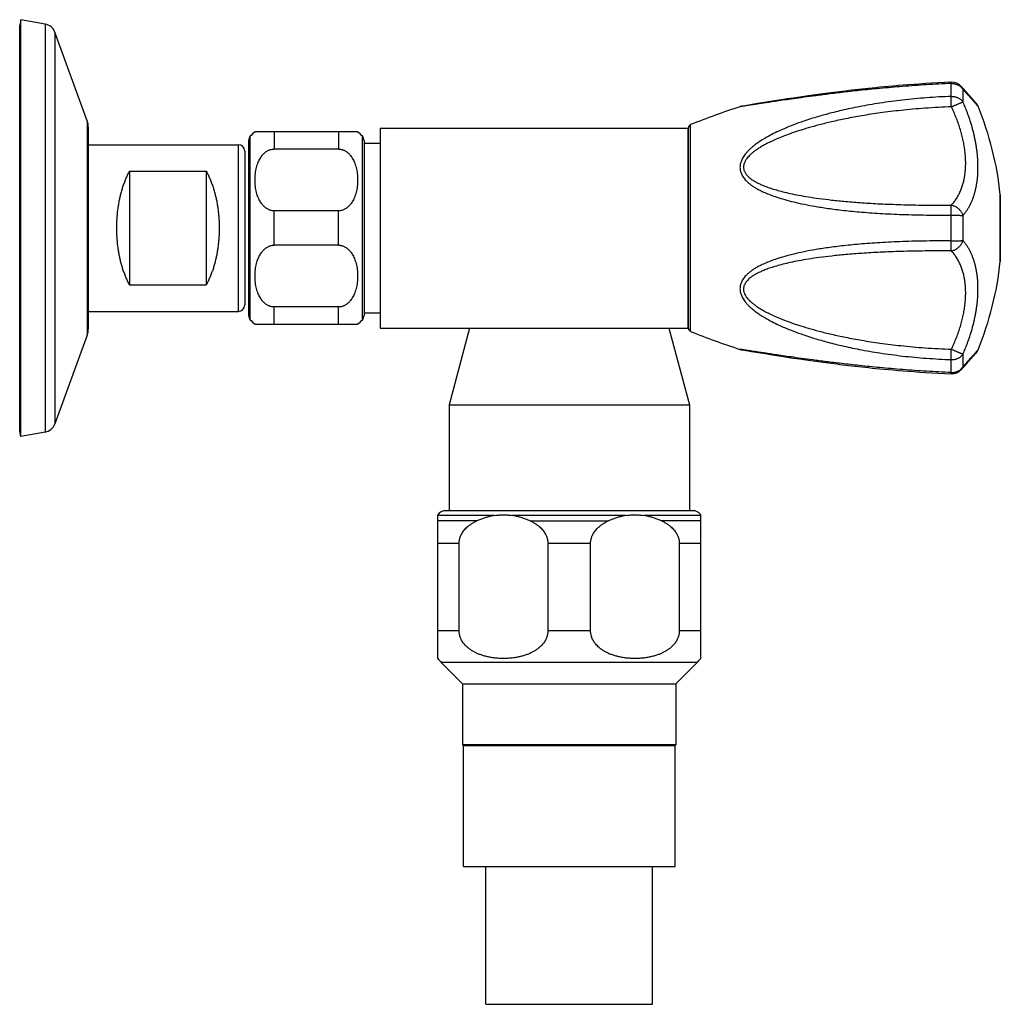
# Model space of a CAD drawing. Header units: millimetres. Extents: x 1094 to 1704, y 605 to 1147.
# Tile 14 of 14: x 1551 to 1704, y 993 to 1147. Entities that reach past the tile are written whole.
import ezdxf

# ---------------------------------------------------------------- set-up
doc = ezdxf.new("R2010")
doc.units = ezdxf.units.MM
doc.header["$LTSCALE"] = 30.734
doc.layers.get('0').update_dxf_attribs({"linetype": 'CONTINUOUS'})

msp = doc.modelspace()

# ---------------------------------------------------------------- linework, layer by layer
at = {"color": 7, "linetype": 'CONTINUOUS'}
for p, q in [((1550.76, 1146.73), (1550.61, 1145.88)), ((1550.61, 1082.58), (1550.61, 1145.88)), ((1550.76, 1081.73), (1550.76, 1146.73)), ((1554.57, 1146.05), (1550.76, 1146.73)), ((1561.14, 1130.93), (1556.1, 1144.77)), ((1690.96, 1136.69), (1690.08, 1136.63)), ((1691.87, 1136.75), (1690.96, 1136.69)), ((1692.82, 1136.81), (1691.87, 1136.75)), ((1693.8, 1136.86), (1692.81, 1136.81)), ((1694.83, 1136.92), (1693.8, 1136.86)), ((1695.88, 1136.96), (1694.83, 1136.92)), ((1675.52, 1135.11), (1674.74, 1135)), ((1676.32, 1135.22), (1675.52, 1135.11)), ((1677.16, 1135.33), (1676.32, 1135.22)), ((1677.59, 1135.38), (1677.16, 1135.33)), ((1685.41, 1136.24), (1684.76, 1136.18)), ((1686.11, 1136.31), (1685.41, 1136.24)), ((1686.84, 1136.37), (1686.11, 1136.31)), ((1687.61, 1136.44), (1686.84, 1136.37)), ((1688.41, 1136.5), (1687.61, 1136.44)), ((1689.23, 1136.57), (1688.41, 1136.5)), ((1690.08, 1136.63), (1689.23, 1136.57)), ((1697.81, 1135.92), (1697.44, 1136.32)), ((1698.15, 1135.54), (1697.8, 1135.92)), ((1698.59, 1135.05), (1698.15, 1135.54)), ((1665.69, 1133.63), (1663.74, 1133.31)), ((1667.1, 1133.86), (1665.69, 1133.63)), ((1668.31, 1134.06), (1667.1, 1133.86)), ((1669.41, 1134.23), (1668.31, 1134.06)), ((1670.29, 1134.36), (1669.41, 1134.23)), ((1671.23, 1134.5), (1670.29, 1134.36)), ((1671.89, 1134.6), (1671.23, 1134.5)), ((1672.57, 1134.7), (1671.89, 1134.6)), ((1673.27, 1134.8), (1672.57, 1134.7)), ((1673.99, 1134.9), (1673.27, 1134.8)), ((1674.74, 1135), (1673.99, 1134.9)), ((1699.06, 1134.52), (1698.59, 1135.05)), ((1699.53, 1133.99), (1699.06, 1134.52)), ((1699.72, 1133.78), (1699.53, 1133.99)), ((1662.95, 1133.16), (1662.94, 1133.15)), ((1663.74, 1133.31), (1663.22, 1133.22)), ((1561.31, 1129.97), (1561.31, 1098.48)), ((1603.31, 1129.23), (1587.31, 1129.23)), ((1606.81, 1129.83), (1606.81, 1098.63)), ((1606.81, 1129.83), (1654.81, 1129.83)), ((1654.81, 1129.83), (1654.81, 1098.63)), ((1654.91, 1098.56), (1654.91, 1129.89)), ((1586.31, 1127.87), (1586.31, 1100.58)), ((1604.31, 1127.87), (1604.31, 1100.58)), ((1604.31, 1127.45), (1606.81, 1127.45)), ((1561.31, 1127.23), (1584.71, 1127.23)), ((1585.71, 1126.23), (1585.71, 1102.23)), ((1600.31, 1126.55), (1590.31, 1126.55)), ((1654.91, 1126.73), (1654.81, 1126.73)), ((1567.71, 1123.1), (1567.71, 1105.35)), ((1567.71, 1123.1), (1579.71, 1123.1)), ((1579.71, 1123.1), (1579.71, 1105.35)), ((1703.54, 1119.43), (1703.54, 1109.03)), ((1600.31, 1116.91), (1590.31, 1116.91)), ((1600.31, 1111.55), (1590.31, 1111.55)), ((1567.71, 1105.35), (1579.71, 1105.35)), ((1600.31, 1101.91), (1590.31, 1101.91)), ((1654.91, 1101.73), (1654.81, 1101.73)), ((1561.31, 1101.23), (1584.71, 1101.23)), ((1604.31, 1101.01), (1606.81, 1101.01)), ((1587.31, 1099.23), (1603.31, 1099.23)), ((1606.81, 1098.63), (1654.81, 1098.63)), ((1620.76, 1098.63), (1617.56, 1086.67)), ((1651.85, 1098.63), (1655.06, 1086.67)), ((1561.14, 1097.52), (1556.1, 1083.68)), ((1662.94, 1095.3), (1662.95, 1095.3)), ((1663.22, 1095.23), (1663.52, 1095.18)), ((1663.34, 1095.21), (1663.66, 1095.16)), ((1663.66, 1095.16), (1664.74, 1094.98)), ((1664.74, 1094.98), (1666.88, 1094.63)), ((1666.88, 1094.63), (1668.31, 1094.4)), ((1668.31, 1094.4), (1669.41, 1094.23)), ((1669.41, 1094.23), (1670.29, 1094.09)), ((1670.29, 1094.09), (1671.23, 1093.95)), ((1671.23, 1093.95), (1672.22, 1093.81)), ((1672.22, 1093.81), (1672.91, 1093.71)), ((1672.91, 1093.71), (1673.62, 1093.6)), ((1698.59, 1093.4), (1699.33, 1094.24)), ((1699.33, 1094.24), (1699.72, 1094.68)), ((1673.62, 1093.6), (1674.36, 1093.5)), ((1674.36, 1093.5), (1675.12, 1093.4)), ((1675.12, 1093.4), (1675.92, 1093.29)), ((1675.92, 1093.29), (1676.74, 1093.18)), ((1676.74, 1093.18), (1677.59, 1093.07)), ((1685.41, 1092.21), (1686.11, 1092.15)), ((1686.11, 1092.15), (1686.84, 1092.08)), ((1697.44, 1092.13), (1697.81, 1092.53)), ((1697.8, 1092.53), (1697.98, 1092.73)), ((1697.98, 1092.73), (1698.3, 1093.08)), ((1698.3, 1093.08), (1698.59, 1093.41)), ((1686.84, 1092.08), (1687.61, 1092.02)), ((1687.61, 1092.02), (1688.41, 1091.95)), ((1688.41, 1091.95), (1689.23, 1091.89)), ((1689.23, 1091.89), (1690.08, 1091.82)), ((1690.08, 1091.82), (1690.96, 1091.76)), ((1690.96, 1091.76), (1691.87, 1091.7)), ((1691.87, 1091.7), (1692.82, 1091.65)), ((1692.81, 1091.65), (1693.8, 1091.59)), ((1693.8, 1091.59), (1694.83, 1091.54)), ((1694.83, 1091.54), (1695.88, 1091.49)), ((1617.56, 1086.67), (1617.56, 1070.13)), ((1617.56, 1086.67), (1655.06, 1086.67)), ((1655.06, 1086.67), (1655.06, 1070.13)), ((1550.76, 1081.73), (1550.61, 1082.58)), ((1554.57, 1082.4), (1550.76, 1081.73)), ((1615.81, 1047.07), (1615.81, 1069.48)), ((1655.58, 1070.13), (1617.04, 1070.13)), ((1656.81, 1047.07), (1656.81, 1069.48)), ((1619.14, 1051.4), (1619.14, 1065.02)), ((1632.97, 1065.02), (1632.97, 1051.4)), ((1639.64, 1051.4), (1639.64, 1065.02)), ((1653.47, 1065.02), (1653.47, 1051.4)), ((1616.36, 1046.45), (1619.68, 1043.13)), ((1656.26, 1046.45), (1652.93, 1043.13)), ((1619.68, 1043.13), (1652.93, 1043.13)), ((1619.68, 1043.13), (1619.68, 1033.63)), ((1652.93, 1043.13), (1652.93, 1033.63)), ((1652.93, 1033.63), (1619.68, 1033.63)), ((1619.81, 1033.5), (1619.68, 1033.63)), ((1619.81, 1033.5), (1652.81, 1033.5)), ((1619.81, 1014.63), (1619.81, 1033.5)), ((1652.81, 1033.5), (1652.93, 1033.63)), ((1652.81, 1014.63), (1652.81, 1033.5)), ((1619.81, 1014.63), (1652.81, 1014.63)), ((1623.31, 993.13), (1623.31, 1014.63)), ((1649.31, 993.13), (1649.31, 1014.63)), ((1623.31, 993.13), (1649.31, 993.13))]:
    msp.add_line(p, q, dxfattribs=at)
at = {"color": 9, "linetype": 'CONTINUOUS'}
for p, q in [((1554.57, 1146.05), (1554.57, 1082.4)), ((1556.1, 1144.77), (1556.1, 1083.68)), ((1695.87, 1134.75), (1695.87, 1136.77)), ((1697.72, 1133.9), (1697.72, 1135.83)), ((1662.95, 1133.15), (1662.94, 1133.15)), ((1663.23, 1133.2), (1662.95, 1133.15)), ((1561.14, 1130.93), (1561.14, 1097.52)), ((1590.31, 1129.23), (1590.31, 1126.55)), ((1600.31, 1129.23), (1600.31, 1126.55)), ((1655.22, 1098.1), (1655.22, 1130.35)), ((1586.56, 1099.92), (1586.56, 1128.53)), ((1604.06, 1099.92), (1604.06, 1128.53)), ((1584.71, 1101.23), (1584.71, 1127.23)), ((1703.54, 1109.01), (1703.54, 1119.45)), ((1590.31, 1111.55), (1590.31, 1116.91)), ((1600.31, 1111.55), (1600.31, 1116.91)), ((1695.87, 1112.21), (1695.87, 1116.25)), ((1697.72, 1112.29), (1697.72, 1116.16)), ((1590.31, 1099.23), (1590.31, 1101.91)), ((1600.31, 1099.23), (1600.31, 1101.91)), ((1663.21, 1095.26), (1662.94, 1095.3)), ((1663.23, 1095.26), (1663.21, 1095.26)), ((1695.87, 1091.68), (1695.87, 1093.7)), ((1697.72, 1092.62), (1697.72, 1094.56)), ((1624.66, 1069.38), (1615.81, 1069.38)), ((1645.16, 1069.38), (1627.46, 1069.38)), ((1656.81, 1069.38), (1647.96, 1069.38)), ((1621.91, 1068.54), (1615.81, 1068.54)), ((1630.21, 1068.54), (1642.41, 1068.54)), ((1656.81, 1068.54), (1650.71, 1068.54)), ((1619.14, 1065.02), (1615.81, 1065.02)), ((1639.64, 1065.02), (1632.97, 1065.02)), ((1656.81, 1065.02), (1653.47, 1065.02)), ((1619.14, 1051.4), (1615.81, 1051.4)), ((1639.64, 1051.4), (1632.97, 1051.4)), ((1656.81, 1051.4), (1653.47, 1051.4)), ((1656.26, 1046.45), (1616.36, 1046.45))]:
    msp.add_line(p, q, dxfattribs=at)
at = {"color": 7, "linetype": 'CONTINUOUS'}
for points in [[(1679.9, 1135.66), (1679.42, 1135.6), (1678.95, 1135.55), (1678.48, 1135.49), (1678.03, 1135.44), (1677.59, 1135.38)], [(1684.76, 1136.18), (1684.14, 1136.12), (1683.55, 1136.06), (1682.99, 1136), (1682.45, 1135.95), (1681.92, 1135.89), (1681.4, 1135.83), (1680.89, 1135.78), (1680.39, 1135.72), (1679.9, 1135.66)], [(1663.22, 1133.22), (1663.13, 1133.21), (1663.04, 1133.18), (1662.95, 1133.16)], [(1662.95, 1095.3), (1663.04, 1095.27), (1663.13, 1095.25), (1663.22, 1095.23)], [(1677.59, 1093.07), (1678.03, 1093.02), (1678.48, 1092.96), (1678.95, 1092.91), (1679.42, 1092.85), (1679.9, 1092.79)], [(1679.9, 1092.79), (1680.39, 1092.74), (1680.89, 1092.68), (1681.4, 1092.62), (1681.92, 1092.56), (1682.45, 1092.51), (1682.99, 1092.45), (1683.56, 1092.39), (1684.14, 1092.33), (1684.76, 1092.27), (1685.41, 1092.21)]]:
    msp.add_lwpolyline(points, dxfattribs=at)
for centre, radius, start, end in [((1554.22, 1144.08), 2, 20, 80), ((1695.97, 1134.97), 2, 42.5555, 92.5169), ((1698.21, 1132.46), 2, 22.3266, 41.1586), ((1701.69, 1014.31), 125, 108.0578, 111.8227), ((1653.81, 1114.23), 50, 5.9936, 22.3265), ((1558.51, 1129.97), 2.8, 0, 20), ((1590.31, 1125.23), 5, 126.8115, 138.5904), ((1600.31, 1125.23), 5, 41.4096, 53.1301), ((1655.41, 1129.89), 0.5, 111.8227, 180), ((1587.31, 1127.87), 1, 138.5904, 180), ((1603.31, 1127.87), 1, 0, 41.4096), ((1584.71, 1126.23), 1, 0, 90), ((1703.34, 1119.43), 0.2, 0, 5.9936), ((1653.81, 1114.23), 50, 337.6735, 354.0064), ((1703.34, 1109.03), 0.2, 354.0064, 360), ((1584.71, 1102.23), 1, 270, 360), ((1587.31, 1100.58), 1, 180, 221.4096), ((1590.31, 1103.23), 5, 221.4096, 233.1885), ((1600.31, 1103.23), 5, 306.8699, 318.5904), ((1603.31, 1100.58), 1, 318.5904, 360), ((1558.51, 1098.48), 2.8, 340, 360), ((1655.41, 1098.56), 0.5, 180, 248.1773), ((1701.69, 1214.14), 125, 248.1773, 251.9422), ((1698.21, 1095.99), 2, 318.8414, 337.6734), ((1695.97, 1093.49), 2, 267.4831, 317.4447), ((1554.22, 1084.37), 2, 280, 340), ((1617.04, 1068.63), 1.5, 90, 145.5261), ((1655.58, 1068.63), 1.5, 34.4739, 90), ((1621.31, 1051.4), 7, 218.213, 225), ((1651.31, 1051.4), 7, 315, 321.787)]:
    msp.add_arc(centre, radius, start, end, dxfattribs=at)
at = {"color": 9, "linetype": 'CONTINUOUS'}
for points, knots in [([(1695.87, 1136.77), (1694.6, 1136.72), (1692.08, 1136.58), (1688.37, 1136.32), (1684.87, 1136.02), (1681.69, 1135.7), (1678.9, 1135.39), (1676.48, 1135.09), (1674.38, 1134.82), (1672.57, 1134.57), (1671, 1134.36), (1669.64, 1134.16), (1668.48, 1133.99), (1667.48, 1133.84), (1666.63, 1133.72), (1665.92, 1133.61), (1665.32, 1133.52), (1664.81, 1133.44), (1664.4, 1133.38), (1664.06, 1133.32), (1663.78, 1133.28), (1663.55, 1133.25), (1663.37, 1133.22), (1663.27, 1133.2), (1663.23, 1133.2)], [0, 0, 0, 0, 0.116506, 0.230463, 0.339251, 0.437182, 0.522126, 0.595805, 0.659725, 0.715158, 0.763156, 0.804595, 0.840215, 0.870673, 0.896568, 0.918448, 0.936796, 0.95206, 0.964699, 0.975112, 0.983664, 0.990623, 0.996224, 1, 1, 1, 1]), ([(1695.87, 1136.77), (1695.87, 1136.8), (1695.87, 1136.84), (1695.87, 1136.9), (1695.88, 1136.93), (1695.87, 1136.96), (1695.88, 1136.96), (1695.88, 1136.96)], [0, 0, 0, 0, 0.382204, 0.674476, 0.8753, 0.983032, 1, 1, 1, 1]), ([(1695.87, 1136.77), (1695.94, 1136.77), (1696.08, 1136.77), (1696.28, 1136.75), (1696.48, 1136.72), (1696.67, 1136.66), (1696.86, 1136.59), (1697.04, 1136.5), (1697.2, 1136.39), (1697.36, 1136.27), (1697.5, 1136.14), (1697.62, 1135.99), (1697.69, 1135.88), (1697.72, 1135.83)], [0, 0, 0, 0, 0.093399, 0.186717, 0.279811, 0.37251, 0.464626, 0.556025, 0.646606, 0.736304, 0.825104, 0.913002, 1, 1, 1, 1]), ([(1697.44, 1136.32), (1697.46, 1136.3), (1697.51, 1136.24), (1697.59, 1136.13), (1697.67, 1135.99), (1697.71, 1135.88), (1697.72, 1135.83)], [0, 0, 0, 0, 0.12985, 0.417128, 0.706699, 1, 1, 1, 1]), ([(1697.72, 1135.83), (1697.83, 1135.71), (1698.04, 1135.48), (1698.34, 1135.16), (1698.6, 1134.87), (1698.83, 1134.61), (1699.03, 1134.38), (1699.22, 1134.18), (1699.38, 1134), (1699.52, 1133.84), (1699.65, 1133.69), (1699.75, 1133.57), (1699.84, 1133.47), (1699.92, 1133.38), (1699.98, 1133.32), (1700.02, 1133.26), (1700.04, 1133.24), (1700.06, 1133.22), (1700.06, 1133.22)], [0, 0, 0, 0, 0.139706, 0.263975, 0.374486, 0.472816, 0.560378, 0.638356, 0.70767, 0.769049, 0.822929, 0.869576, 0.909139, 0.941647, 0.96707, 0.985327, 0.996327, 1, 1, 1, 1]), ([(1695.87, 1134.75), (1694.6, 1134.71), (1692.07, 1134.57), (1688.36, 1134.22), (1684.86, 1133.75), (1681.68, 1133.2), (1678.89, 1132.61), (1676.47, 1132), (1674.37, 1131.4), (1672.55, 1130.8), (1670.98, 1130.22), (1669.63, 1129.65), (1668.46, 1129.12), (1667.47, 1128.6), (1666.62, 1128.11), (1665.9, 1127.65), (1665.3, 1127.22), (1664.8, 1126.82), (1664.39, 1126.44), (1664.05, 1126.09), (1663.77, 1125.76), (1663.54, 1125.45), (1663.35, 1125.15), (1663.21, 1124.86), (1663.1, 1124.59), (1663.02, 1124.33), (1662.96, 1124.07), (1662.94, 1123.82), (1662.94, 1123.57), (1662.96, 1123.32), (1663.02, 1123.07), (1663.1, 1122.81), (1663.21, 1122.56), (1663.35, 1122.3), (1663.54, 1122.03), (1663.77, 1121.75), (1664.05, 1121.46), (1664.39, 1121.16), (1664.81, 1120.84), (1665.31, 1120.52), (1665.91, 1120.18), (1666.63, 1119.82), (1667.48, 1119.46), (1668.47, 1119.1), (1669.64, 1118.73), (1670.99, 1118.36), (1672.57, 1118), (1674.38, 1117.65), (1676.48, 1117.31), (1678.9, 1117), (1681.69, 1116.72), (1684.87, 1116.49), (1688.37, 1116.33), (1692.08, 1116.24), (1694.6, 1116.24), (1695.87, 1116.25)], [0, 0, 0, 0, 0.053565, 0.106067, 0.156313, 0.201755, 0.241433, 0.276092, 0.306425, 0.333001, 0.356298, 0.376708, 0.39456, 0.410144, 0.423725, 0.435545, 0.445812, 0.454728, 0.4625, 0.469313, 0.475341, 0.48072, 0.485577, 0.490007, 0.494102, 0.497941, 0.501589, 0.505115, 0.508584, 0.512056, 0.515598, 0.519274, 0.523151, 0.527312, 0.531839, 0.536838, 0.542424, 0.548741, 0.555957, 0.564262, 0.573861, 0.584952, 0.597754, 0.612515, 0.62951, 0.649041, 0.671453, 0.697158, 0.726649, 0.760524, 0.799494, 0.844372, 0.894241, 0.946517, 1, 1, 1, 1]), ([(1695.87, 1134.75), (1695.94, 1134.76), (1696.08, 1134.75), (1696.28, 1134.74), (1696.48, 1134.7), (1696.67, 1134.65), (1696.86, 1134.58), (1697.04, 1134.5), (1697.2, 1134.41), (1697.36, 1134.3), (1697.49, 1134.17), (1697.62, 1134.04), (1697.69, 1133.94), (1697.72, 1133.9)], [0, 0, 0, 0, 0.09554, 0.190923, 0.285866, 0.380064, 0.473204, 0.565039, 0.655376, 0.744079, 0.83109, 0.916388, 1, 1, 1, 1]), ([(1695.91, 1133.13), (1695.9, 1133.19), (1695.9, 1133.32), (1695.89, 1133.51), (1695.89, 1133.69), (1695.88, 1133.87), (1695.88, 1134.04), (1695.88, 1134.21), (1695.87, 1134.36), (1695.87, 1134.5), (1695.87, 1134.63), (1695.87, 1134.71), (1695.87, 1134.75)], [0, 0, 0, 0, 0.117418, 0.233638, 0.347604, 0.458282, 0.564667, 0.665788, 0.760706, 0.848539, 0.92848, 1, 1, 1, 1]), ([(1695.91, 1133.13), (1695.97, 1133.16), (1696.09, 1133.21), (1696.27, 1133.29), (1696.45, 1133.37), (1696.63, 1133.44), (1696.8, 1133.52), (1696.96, 1133.58), (1697.11, 1133.65), (1697.25, 1133.71), (1697.37, 1133.76), (1697.48, 1133.8), (1697.58, 1133.84), (1697.66, 1133.87), (1697.7, 1133.89), (1697.72, 1133.9)], [0, 0, 0, 0, 0.102686, 0.204571, 0.304661, 0.401931, 0.495345, 0.583897, 0.666678, 0.74285, 0.811636, 0.872323, 0.924285, 0.966987, 1, 1, 1, 1]), ([(1697.72, 1116.16), (1697.84, 1116.3), (1698.06, 1116.57), (1698.35, 1117), (1698.61, 1117.43), (1698.84, 1117.86), (1699.05, 1118.29), (1699.23, 1118.74), (1699.39, 1119.18), (1699.53, 1119.64), (1699.66, 1120.11), (1699.76, 1120.59), (1699.85, 1121.08), (1699.93, 1121.59), (1699.99, 1122.1), (1700.03, 1122.63), (1700.05, 1123.17), (1700.06, 1123.73), (1700.05, 1124.29), (1700.03, 1124.86), (1699.99, 1125.44), (1699.93, 1126.02), (1699.85, 1126.61), (1699.76, 1127.21), (1699.65, 1127.81), (1699.53, 1128.42), (1699.39, 1129.04), (1699.22, 1129.67), (1699.04, 1130.31), (1698.84, 1130.98), (1698.61, 1131.66), (1698.35, 1132.38), (1698.05, 1133.13), (1697.84, 1133.64), (1697.72, 1133.9)], [0, 0, 0, 0, 0.028913, 0.056623, 0.083442, 0.109644, 0.135458, 0.161082, 0.18669, 0.212433, 0.238443, 0.264835, 0.291697, 0.319106, 0.347095, 0.375691, 0.404881, 0.434632, 0.464904, 0.495647, 0.526811, 0.558379, 0.590336, 0.622709, 0.655558, 0.688965, 0.723065, 0.758009, 0.794005, 0.831289, 0.870151, 0.910937, 0.954062, 1, 1, 1, 1]), ([(1695.91, 1133.13), (1694.53, 1133.08), (1691.91, 1132.94), (1688.2, 1132.61), (1684.91, 1132.21), (1682.04, 1131.77), (1679.52, 1131.3), (1677.3, 1130.82), (1675.36, 1130.35), (1673.64, 1129.87), (1672.14, 1129.41), (1670.81, 1128.96), (1669.65, 1128.53), (1668.64, 1128.11), (1667.75, 1127.7), (1666.98, 1127.32), (1666.32, 1126.95), (1665.75, 1126.6), (1665.27, 1126.26), (1664.86, 1125.95), (1664.53, 1125.65), (1664.25, 1125.37), (1664.03, 1125.11), (1663.86, 1124.87), (1663.73, 1124.64), (1663.63, 1124.43), (1663.56, 1124.22), (1663.51, 1124.02), (1663.49, 1123.83), (1663.49, 1123.64), (1663.51, 1123.46), (1663.56, 1123.27), (1663.63, 1123.07), (1663.73, 1122.87), (1663.86, 1122.67), (1664.03, 1122.45), (1664.25, 1122.22), (1664.53, 1121.98), (1664.86, 1121.74), (1665.27, 1121.48), (1665.76, 1121.22), (1666.32, 1120.96), (1666.99, 1120.69), (1667.76, 1120.42), (1668.65, 1120.14), (1669.66, 1119.87), (1670.82, 1119.6), (1672.15, 1119.33), (1673.66, 1119.07), (1675.37, 1118.82), (1677.32, 1118.58), (1679.53, 1118.36), (1682.05, 1118.16), (1684.92, 1117.99), (1688.21, 1117.87), (1691.91, 1117.79), (1694.53, 1117.79), (1695.91, 1117.81)], [0, 0, 0, 0, 0.059759, 0.114351, 0.161954, 0.203821, 0.240725, 0.273357, 0.302259, 0.327888, 0.350626, 0.3708, 0.388692, 0.40455, 0.418587, 0.430994, 0.441938, 0.451572, 0.460031, 0.467442, 0.473912, 0.479546, 0.48445, 0.488735, 0.492514, 0.495905, 0.499005, 0.501896, 0.50466, 0.507365, 0.51008, 0.512877, 0.515831, 0.519021, 0.522553, 0.526532, 0.531072, 0.536296, 0.542311, 0.54922, 0.557138, 0.566195, 0.576532, 0.588305, 0.601687, 0.616873, 0.634085, 0.653578, 0.675641, 0.700614, 0.728892, 0.760945, 0.797331, 0.838759, 0.886022, 0.940369, 1, 1, 1, 1]), ([(1695.91, 1117.81), (1696.05, 1117.96), (1696.34, 1118.29), (1696.71, 1118.82), (1697.04, 1119.38), (1697.32, 1119.97), (1697.56, 1120.58), (1697.76, 1121.21), (1697.91, 1121.87), (1698.03, 1122.55), (1698.1, 1123.26), (1698.14, 1123.98), (1698.14, 1124.72), (1698.1, 1125.49), (1698.03, 1126.27), (1697.91, 1127.07), (1697.75, 1127.89), (1697.55, 1128.72), (1697.32, 1129.58), (1697.03, 1130.45), (1696.7, 1131.33), (1696.33, 1132.23), (1696.05, 1132.83), (1695.91, 1133.13)], [0, 0, 0, 0, 0.040152, 0.079983, 0.119773, 0.159764, 0.200161, 0.241138, 0.282846, 0.325413, 0.368954, 0.413573, 0.459367, 0.506428, 0.554839, 0.60468, 0.656029, 0.70896, 0.763548, 0.819868, 0.877996, 0.938013, 1, 1, 1, 1]), ([(1695.87, 1116.25), (1695.87, 1116.31), (1695.87, 1116.43), (1695.87, 1116.62), (1695.87, 1116.8), (1695.88, 1116.98), (1695.88, 1117.14), (1695.88, 1117.3), (1695.89, 1117.44), (1695.89, 1117.58), (1695.9, 1117.7), (1695.9, 1117.77), (1695.91, 1117.81)], [0, 0, 0, 0, 0.121614, 0.240902, 0.357115, 0.469167, 0.576008, 0.676648, 0.770174, 0.855741, 0.93258, 1, 1, 1, 1]), ([(1695.91, 1117.81), (1695.97, 1117.79), (1696.09, 1117.76), (1696.28, 1117.7), (1696.46, 1117.62), (1696.63, 1117.53), (1696.8, 1117.42), (1696.96, 1117.29), (1697.11, 1117.16), (1697.25, 1117.01), (1697.38, 1116.85), (1697.49, 1116.69), (1697.59, 1116.52), (1697.66, 1116.34), (1697.71, 1116.22), (1697.72, 1116.16)], [0, 0, 0, 0, 0.074365, 0.150136, 0.227138, 0.305122, 0.383782, 0.462776, 0.541788, 0.620518, 0.698664, 0.775933, 0.852057, 0.926805, 1, 1, 1, 1]), ([(1695.87, 1116.25), (1695.94, 1116.25), (1696.08, 1116.25), (1696.28, 1116.24), (1696.48, 1116.24), (1696.67, 1116.24), (1696.85, 1116.23), (1697.03, 1116.22), (1697.2, 1116.21), (1697.35, 1116.2), (1697.49, 1116.19), (1697.61, 1116.18), (1697.69, 1116.17), (1697.72, 1116.16)], [0, 0, 0, 0, 0.109663, 0.218734, 0.326128, 0.430732, 0.531427, 0.627173, 0.716994, 0.799978, 0.875303, 0.942205, 1, 1, 1, 1]), ([(1695.87, 1112.21), (1694.6, 1112.22), (1692.08, 1112.21), (1688.37, 1112.13), (1684.87, 1111.96), (1681.69, 1111.73), (1678.9, 1111.45), (1676.47, 1111.14), (1674.38, 1110.81), (1672.56, 1110.46), (1670.99, 1110.09), (1669.63, 1109.72), (1668.47, 1109.36), (1667.47, 1108.99), (1666.62, 1108.63), (1665.91, 1108.28), (1665.31, 1107.94), (1664.81, 1107.61), (1664.39, 1107.3), (1664.05, 1107), (1663.77, 1106.71), (1663.54, 1106.43), (1663.35, 1106.16), (1663.21, 1105.9), (1663.1, 1105.64), (1663.02, 1105.39), (1662.96, 1105.14), (1662.94, 1104.89), (1662.94, 1104.64), (1662.96, 1104.39), (1663.02, 1104.13), (1663.1, 1103.86), (1663.21, 1103.59), (1663.35, 1103.31), (1663.54, 1103.01), (1663.76, 1102.7), (1664.04, 1102.36), (1664.39, 1102.01), (1664.8, 1101.63), (1665.3, 1101.23), (1665.9, 1100.8), (1666.62, 1100.34), (1667.46, 1099.86), (1668.46, 1099.34), (1669.62, 1098.8), (1670.98, 1098.24), (1672.55, 1097.66), (1674.36, 1097.06), (1676.46, 1096.45), (1678.89, 1095.84), (1681.68, 1095.25), (1684.86, 1094.7), (1688.36, 1094.23), (1692.07, 1093.89), (1694.6, 1093.75), (1695.87, 1093.7)], [0, 0, 0, 0, 0.053478, 0.105765, 0.155603, 0.200487, 0.239503, 0.273399, 0.302907, 0.328618, 0.351033, 0.370562, 0.38755, 0.4023, 0.415088, 0.426164, 0.435745, 0.444039, 0.451252, 0.457568, 0.463156, 0.468153, 0.472683, 0.47684, 0.48072, 0.484394, 0.487934, 0.491408, 0.494875, 0.498402, 0.50205, 0.505884, 0.509979, 0.514408, 0.51926, 0.524639, 0.530661, 0.537473, 0.545237, 0.554147, 0.564401, 0.576205, 0.589775, 0.605349, 0.623194, 0.643602, 0.666904, 0.693491, 0.723842, 0.758525, 0.79825, 0.84371, 0.893931, 0.94644, 1, 1, 1, 1]), ([(1695.87, 1112.21), (1695.94, 1112.21), (1696.08, 1112.21), (1696.28, 1112.21), (1696.48, 1112.21), (1696.67, 1112.22), (1696.85, 1112.22), (1697.03, 1112.23), (1697.2, 1112.24), (1697.35, 1112.25), (1697.49, 1112.26), (1697.61, 1112.28), (1697.69, 1112.29), (1697.72, 1112.29)], [0, 0, 0, 0, 0.109663, 0.218734, 0.326127, 0.430731, 0.531426, 0.627173, 0.716993, 0.799977, 0.875303, 0.942205, 1, 1, 1, 1]), ([(1695.91, 1110.65), (1695.9, 1110.68), (1695.9, 1110.76), (1695.89, 1110.88), (1695.89, 1111.01), (1695.88, 1111.16), (1695.88, 1111.31), (1695.88, 1111.48), (1695.87, 1111.65), (1695.87, 1111.83), (1695.87, 1112.02), (1695.87, 1112.14), (1695.87, 1112.21)], [0, 0, 0, 0, 0.06742, 0.144259, 0.229827, 0.323352, 0.423992, 0.530833, 0.642885, 0.7591, 0.878391, 1, 1, 1, 1]), ([(1695.91, 1110.65), (1695.97, 1110.66), (1696.09, 1110.69), (1696.28, 1110.75), (1696.46, 1110.83), (1696.63, 1110.93), (1696.8, 1111.04), (1696.96, 1111.16), (1697.11, 1111.3), (1697.25, 1111.45), (1697.38, 1111.6), (1697.49, 1111.77), (1697.59, 1111.94), (1697.66, 1112.11), (1697.71, 1112.23), (1697.72, 1112.29)], [0, 0, 0, 0, 0.074365, 0.150137, 0.227138, 0.305123, 0.383783, 0.462776, 0.541788, 0.620518, 0.698664, 0.775933, 0.852057, 0.926805, 1, 1, 1, 1]), ([(1697.72, 1094.56), (1697.84, 1094.82), (1698.05, 1095.33), (1698.35, 1096.08), (1698.61, 1096.79), (1698.84, 1097.48), (1699.04, 1098.14), (1699.22, 1098.79), (1699.39, 1099.42), (1699.53, 1100.04), (1699.65, 1100.65), (1699.76, 1101.25), (1699.85, 1101.84), (1699.93, 1102.43), (1699.99, 1103.02), (1700.03, 1103.59), (1700.05, 1104.16), (1700.06, 1104.73), (1700.05, 1105.28), (1700.03, 1105.82), (1699.99, 1106.35), (1699.93, 1106.87), (1699.85, 1107.37), (1699.76, 1107.86), (1699.66, 1108.34), (1699.53, 1108.81), (1699.39, 1109.27), (1699.23, 1109.72), (1699.04, 1110.16), (1698.84, 1110.6), (1698.61, 1111.03), (1698.35, 1111.45), (1698.06, 1111.88), (1697.84, 1112.16), (1697.72, 1112.29)], [0, 0, 0, 0, 0.045924, 0.089043, 0.129825, 0.168682, 0.205964, 0.241959, 0.276904, 0.311003, 0.344413, 0.377261, 0.409639, 0.441596, 0.473168, 0.504338, 0.535084, 0.565362, 0.595119, 0.624312, 0.652915, 0.680908, 0.708319, 0.735185, 0.761578, 0.78759, 0.813332, 0.83894, 0.864562, 0.890374, 0.916573, 0.943387, 0.971093, 1, 1, 1, 1]), ([(1695.91, 1110.65), (1694.54, 1110.66), (1691.92, 1110.66), (1688.21, 1110.59), (1684.93, 1110.46), (1682.06, 1110.29), (1679.54, 1110.1), (1677.33, 1109.88), (1675.38, 1109.64), (1673.67, 1109.39), (1672.16, 1109.13), (1670.84, 1108.86), (1669.67, 1108.59), (1668.66, 1108.31), (1667.77, 1108.04), (1667, 1107.77), (1666.34, 1107.5), (1665.77, 1107.23), (1665.28, 1106.97), (1664.87, 1106.72), (1664.53, 1106.47), (1664.26, 1106.24), (1664.04, 1106.01), (1663.86, 1105.79), (1663.73, 1105.59), (1663.63, 1105.39), (1663.56, 1105.19), (1663.51, 1105), (1663.49, 1104.82), (1663.49, 1104.63), (1663.51, 1104.44), (1663.55, 1104.24), (1663.62, 1104.04), (1663.72, 1103.83), (1663.85, 1103.6), (1664.02, 1103.36), (1664.24, 1103.1), (1664.51, 1102.82), (1664.84, 1102.52), (1665.25, 1102.2), (1665.73, 1101.87), (1666.3, 1101.52), (1666.96, 1101.15), (1667.73, 1100.76), (1668.62, 1100.36), (1669.63, 1099.94), (1670.79, 1099.5), (1672.12, 1099.05), (1673.63, 1098.59), (1675.34, 1098.11), (1677.29, 1097.63), (1679.51, 1097.16), (1682.03, 1096.69), (1684.9, 1096.24), (1688.19, 1095.84), (1691.91, 1095.51), (1694.53, 1095.37), (1695.91, 1095.33)], [0, 0, 0, 0, 0.059557, 0.11387, 0.16109, 0.202493, 0.238863, 0.270907, 0.29918, 0.324153, 0.34622, 0.365717, 0.382936, 0.398129, 0.411519, 0.423299, 0.433643, 0.442707, 0.450633, 0.457549, 0.463571, 0.468808, 0.473365, 0.47735, 0.480882, 0.484077, 0.487024, 0.489815, 0.492525, 0.49522, 0.497971, 0.500848, 0.50392, 0.507279, 0.511027, 0.515272, 0.520146, 0.525766, 0.53223, 0.53963, 0.548085, 0.557718, 0.568666, 0.581081, 0.595129, 0.611002, 0.628913, 0.649109, 0.671873, 0.69753, 0.726464, 0.759131, 0.79607, 0.837976, 0.885613, 0.940263, 1, 1, 1, 1]), ([(1695.91, 1095.33), (1696.05, 1095.63), (1696.33, 1096.23), (1696.7, 1097.12), (1697.03, 1098.01), (1697.32, 1098.88), (1697.55, 1099.73), (1697.75, 1100.57), (1697.91, 1101.38), (1698.03, 1102.19), (1698.1, 1102.97), (1698.14, 1103.73), (1698.14, 1104.47), (1698.1, 1105.2), (1698.03, 1105.9), (1697.91, 1106.58), (1697.76, 1107.24), (1697.56, 1107.88), (1697.32, 1108.49), (1697.04, 1109.07), (1696.71, 1109.63), (1696.34, 1110.16), (1696.05, 1110.49), (1695.91, 1110.65)], [0, 0, 0, 0, 0.061985, 0.122002, 0.18013, 0.23645, 0.291038, 0.343971, 0.395323, 0.445168, 0.493584, 0.540649, 0.586448, 0.631066, 0.674604, 0.717166, 0.75887, 0.799844, 0.840239, 0.880228, 0.920018, 0.959849, 1, 1, 1, 1]), ([(1695.87, 1091.68), (1694.6, 1091.74), (1692.08, 1091.87), (1688.37, 1092.13), (1684.87, 1092.43), (1681.69, 1092.75), (1678.9, 1093.07), (1676.48, 1093.36), (1674.38, 1093.63), (1672.57, 1093.88), (1671, 1094.1), (1669.64, 1094.29), (1668.48, 1094.46), (1667.48, 1094.61), (1666.63, 1094.74), (1665.92, 1094.85), (1665.32, 1094.94), (1664.81, 1095.01), (1664.4, 1095.08), (1664.06, 1095.13), (1663.78, 1095.17), (1663.55, 1095.21), (1663.37, 1095.23), (1663.27, 1095.25), (1663.23, 1095.26)], [0, 0, 0, 0, 0.116506, 0.230463, 0.339251, 0.437182, 0.522126, 0.595805, 0.659725, 0.715158, 0.763156, 0.804595, 0.840215, 0.870673, 0.896568, 0.918448, 0.936796, 0.95206, 0.964699, 0.975112, 0.983664, 0.990623, 0.996224, 1, 1, 1, 1]), ([(1695.87, 1093.7), (1695.87, 1093.74), (1695.87, 1093.82), (1695.87, 1093.95), (1695.87, 1094.09), (1695.88, 1094.25), (1695.88, 1094.41), (1695.88, 1094.58), (1695.89, 1094.76), (1695.89, 1094.95), (1695.9, 1095.14), (1695.9, 1095.26), (1695.91, 1095.33)], [0, 0, 0, 0, 0.071518, 0.15146, 0.239294, 0.334212, 0.435332, 0.541717, 0.652396, 0.766362, 0.882582, 1, 1, 1, 1]), ([(1695.91, 1095.33), (1695.97, 1095.3), (1696.09, 1095.24), (1696.27, 1095.16), (1696.45, 1095.09), (1696.63, 1095.01), (1696.8, 1094.94), (1696.96, 1094.87), (1697.11, 1094.81), (1697.25, 1094.75), (1697.37, 1094.7), (1697.48, 1094.65), (1697.58, 1094.61), (1697.66, 1094.58), (1697.7, 1094.57), (1697.72, 1094.56)], [0, 0, 0, 0, 0.102686, 0.204571, 0.304661, 0.401931, 0.495345, 0.583897, 0.666678, 0.74285, 0.811636, 0.872323, 0.924285, 0.966987, 1, 1, 1, 1]), ([(1697.72, 1092.62), (1697.83, 1092.74), (1698.04, 1092.97), (1698.34, 1093.29), (1698.6, 1093.58), (1698.83, 1093.84), (1699.03, 1094.07), (1699.22, 1094.27), (1699.38, 1094.46), (1699.52, 1094.62), (1699.65, 1094.76), (1699.75, 1094.88), (1699.84, 1094.99), (1699.92, 1095.07), (1699.98, 1095.14), (1700.02, 1095.19), (1700.04, 1095.21), (1700.06, 1095.23), (1700.06, 1095.23)], [0, 0, 0, 0, 0.139706, 0.263975, 0.374486, 0.472816, 0.560378, 0.638356, 0.70767, 0.769049, 0.822929, 0.869576, 0.909139, 0.941647, 0.96707, 0.985327, 0.996327, 1, 1, 1, 1]), ([(1695.87, 1093.7), (1695.94, 1093.7), (1696.08, 1093.7), (1696.28, 1093.72), (1696.48, 1093.75), (1696.67, 1093.8), (1696.86, 1093.87), (1697.04, 1093.95), (1697.2, 1094.05), (1697.36, 1094.16), (1697.49, 1094.28), (1697.62, 1094.41), (1697.69, 1094.51), (1697.72, 1094.56)], [0, 0, 0, 0, 0.095541, 0.190924, 0.285867, 0.380065, 0.473204, 0.565039, 0.655376, 0.744079, 0.83109, 0.916388, 1, 1, 1, 1]), ([(1695.87, 1091.68), (1695.94, 1091.68), (1696.08, 1091.68), (1696.28, 1091.7), (1696.48, 1091.74), (1696.67, 1091.79), (1696.86, 1091.87), (1697.04, 1091.96), (1697.2, 1092.06), (1697.36, 1092.18), (1697.5, 1092.32), (1697.62, 1092.46), (1697.69, 1092.57), (1697.72, 1092.62)], [0, 0, 0, 0, 0.093398, 0.186717, 0.27981, 0.372509, 0.464626, 0.556024, 0.646606, 0.736303, 0.825104, 0.913001, 1, 1, 1, 1]), ([(1697.44, 1092.13), (1697.46, 1092.15), (1697.51, 1092.21), (1697.59, 1092.32), (1697.67, 1092.47), (1697.71, 1092.57), (1697.72, 1092.62)], [0, 0, 0, 0, 0.12985, 0.417128, 0.706699, 1, 1, 1, 1]), ([(1695.88, 1091.49), (1695.88, 1091.49), (1695.87, 1091.5), (1695.88, 1091.52), (1695.87, 1091.56), (1695.87, 1091.61), (1695.87, 1091.66), (1695.87, 1091.68)], [0, 0, 0, 0, 0.016968, 0.1247, 0.325525, 0.617797, 1, 1, 1, 1])]:
    msp.add_open_spline(points, degree=3, knots=knots, dxfattribs=at)
at = {"color": 7, "linetype": 'CONTINUOUS'}
for points, knots in [([(1590.31, 1116.91), (1590.25, 1116.91), (1590.13, 1116.91), (1589.96, 1116.93), (1589.78, 1116.97), (1589.6, 1117.03), (1589.42, 1117.1), (1589.24, 1117.2), (1589.05, 1117.31), (1588.87, 1117.46), (1588.68, 1117.63), (1588.49, 1117.83), (1588.31, 1118.06), (1588.13, 1118.33), (1587.96, 1118.64), (1587.8, 1118.99), (1587.66, 1119.37), (1587.54, 1119.79), (1587.44, 1120.24), (1587.36, 1120.72), (1587.32, 1121.22), (1587.3, 1121.73), (1587.32, 1122.23), (1587.36, 1122.73), (1587.44, 1123.21), (1587.54, 1123.66), (1587.66, 1124.08), (1587.8, 1124.47), (1587.96, 1124.81), (1588.13, 1125.12), (1588.31, 1125.39), (1588.49, 1125.63), (1588.68, 1125.83), (1588.87, 1126), (1589.05, 1126.14), (1589.24, 1126.26), (1589.42, 1126.35), (1589.6, 1126.43), (1589.78, 1126.48), (1589.96, 1126.52), (1590.13, 1126.54), (1590.25, 1126.55), (1590.31, 1126.55)], [0, 0, 0, 0, 0.013987, 0.028127, 0.042539, 0.05745, 0.072978, 0.089311, 0.10668, 0.125271, 0.145381, 0.167221, 0.191033, 0.21694, 0.245071, 0.275456, 0.308154, 0.34314, 0.380216, 0.419066, 0.459191, 0.5, 0.540808, 0.580933, 0.619783, 0.656859, 0.691846, 0.724544, 0.754929, 0.78306, 0.808967, 0.832779, 0.854619, 0.874729, 0.89332, 0.910689, 0.927022, 0.94255, 0.957461, 0.971873, 0.986013, 1, 1, 1, 1]), ([(1600.31, 1126.55), (1600.37, 1126.55), (1600.48, 1126.54), (1600.66, 1126.52), (1600.84, 1126.48), (1601.02, 1126.43), (1601.2, 1126.35), (1601.38, 1126.26), (1601.56, 1126.14), (1601.75, 1126), (1601.94, 1125.83), (1602.12, 1125.63), (1602.31, 1125.39), (1602.49, 1125.12), (1602.66, 1124.81), (1602.81, 1124.47), (1602.96, 1124.08), (1603.08, 1123.66), (1603.18, 1123.21), (1603.25, 1122.73), (1603.3, 1122.23), (1603.31, 1121.73), (1603.3, 1121.22), (1603.25, 1120.72), (1603.18, 1120.24), (1603.08, 1119.79), (1602.96, 1119.37), (1602.81, 1118.99), (1602.66, 1118.64), (1602.49, 1118.33), (1602.31, 1118.06), (1602.12, 1117.83), (1601.94, 1117.63), (1601.75, 1117.46), (1601.56, 1117.31), (1601.38, 1117.2), (1601.2, 1117.1), (1601.02, 1117.03), (1600.84, 1116.97), (1600.66, 1116.93), (1600.48, 1116.91), (1600.37, 1116.91), (1600.31, 1116.91)], [0, 0, 0, 0, 0.013987, 0.028127, 0.042538, 0.05745, 0.072977, 0.089311, 0.10668, 0.125271, 0.145381, 0.16722, 0.191033, 0.21694, 0.245071, 0.275455, 0.308154, 0.34314, 0.380216, 0.419066, 0.459192, 0.5, 0.540809, 0.580935, 0.619785, 0.656861, 0.691847, 0.724545, 0.75493, 0.78306, 0.808967, 0.83278, 0.854619, 0.874729, 0.89332, 0.910689, 0.927023, 0.94255, 0.957461, 0.971873, 0.986013, 1, 1, 1, 1]), ([(1567.71, 1123.1), (1567.61, 1122.92), (1567.42, 1122.55), (1567.16, 1121.98), (1566.93, 1121.39), (1566.71, 1120.78), (1566.51, 1120.16), (1566.34, 1119.53), (1566.18, 1118.89), (1566.05, 1118.24), (1565.94, 1117.58), (1565.85, 1116.92), (1565.78, 1116.25), (1565.73, 1115.58), (1565.69, 1114.9), (1565.69, 1114.45), (1565.69, 1114.23)], [0, 0, 0, 0, 0.067249, 0.135537, 0.204721, 0.274771, 0.34549, 0.416857, 0.488719, 0.561017, 0.63369, 0.706607, 0.779792, 0.853088, 0.926531, 1, 1, 1, 1]), ([(1579.71, 1123.1), (1579.81, 1122.92), (1579.99, 1122.55), (1580.25, 1121.98), (1580.49, 1121.39), (1580.71, 1120.78), (1580.91, 1120.16), (1581.08, 1119.53), (1581.23, 1118.89), (1581.37, 1118.24), (1581.48, 1117.58), (1581.57, 1116.92), (1581.64, 1116.25), (1581.69, 1115.58), (1581.72, 1114.9), (1581.73, 1114.45), (1581.73, 1114.23)], [0, 0, 0, 0, 0.067249, 0.135537, 0.204721, 0.274771, 0.34549, 0.416857, 0.488719, 0.561017, 0.63369, 0.706607, 0.779792, 0.853088, 0.926531, 1, 1, 1, 1]), ([(1565.69, 1114.23), (1565.69, 1114), (1565.69, 1113.55), (1565.73, 1112.88), (1565.78, 1112.21), (1565.85, 1111.54), (1565.94, 1110.87), (1566.05, 1110.22), (1566.18, 1109.56), (1566.34, 1108.92), (1566.51, 1108.29), (1566.71, 1107.67), (1566.93, 1107.07), (1567.16, 1106.48), (1567.42, 1105.9), (1567.61, 1105.53), (1567.71, 1105.35)], [0, 0, 0, 0, 0.073469, 0.146912, 0.220208, 0.293393, 0.36631, 0.438983, 0.511281, 0.583143, 0.65451, 0.725229, 0.795279, 0.864463, 0.932751, 1, 1, 1, 1]), ([(1581.73, 1114.23), (1581.73, 1114), (1581.72, 1113.55), (1581.69, 1112.88), (1581.64, 1112.21), (1581.57, 1111.54), (1581.48, 1110.87), (1581.37, 1110.22), (1581.23, 1109.56), (1581.08, 1108.92), (1580.91, 1108.29), (1580.71, 1107.67), (1580.49, 1107.07), (1580.25, 1106.48), (1579.99, 1105.9), (1579.81, 1105.53), (1579.71, 1105.35)], [0, 0, 0, 0, 0.073469, 0.146912, 0.220208, 0.293393, 0.36631, 0.438983, 0.511281, 0.583143, 0.65451, 0.725229, 0.795279, 0.864463, 0.932751, 1, 1, 1, 1]), ([(1590.31, 1101.91), (1590.25, 1101.91), (1590.13, 1101.91), (1589.96, 1101.93), (1589.78, 1101.97), (1589.6, 1102.03), (1589.42, 1102.1), (1589.24, 1102.2), (1589.05, 1102.31), (1588.87, 1102.46), (1588.68, 1102.63), (1588.49, 1102.83), (1588.31, 1103.06), (1588.13, 1103.33), (1587.96, 1103.64), (1587.8, 1103.99), (1587.66, 1104.37), (1587.54, 1104.79), (1587.44, 1105.24), (1587.36, 1105.72), (1587.32, 1106.22), (1587.3, 1106.73), (1587.32, 1107.23), (1587.36, 1107.73), (1587.44, 1108.21), (1587.54, 1108.66), (1587.66, 1109.08), (1587.8, 1109.47), (1587.96, 1109.81), (1588.13, 1110.12), (1588.31, 1110.39), (1588.49, 1110.63), (1588.68, 1110.83), (1588.87, 1111), (1589.05, 1111.14), (1589.24, 1111.26), (1589.42, 1111.35), (1589.6, 1111.43), (1589.78, 1111.48), (1589.96, 1111.52), (1590.13, 1111.54), (1590.25, 1111.55), (1590.31, 1111.55)], [0, 0, 0, 0, 0.013987, 0.028127, 0.042539, 0.05745, 0.072978, 0.089311, 0.106681, 0.125271, 0.145381, 0.167221, 0.191033, 0.21694, 0.245071, 0.275456, 0.308154, 0.34314, 0.380216, 0.419066, 0.459192, 0.5, 0.540809, 0.580935, 0.619785, 0.656861, 0.691846, 0.724545, 0.754929, 0.78306, 0.808967, 0.832779, 0.854619, 0.874729, 0.893319, 0.910689, 0.927022, 0.94255, 0.957461, 0.971873, 0.986013, 1, 1, 1, 1]), ([(1600.31, 1111.55), (1600.37, 1111.55), (1600.48, 1111.54), (1600.66, 1111.52), (1600.84, 1111.48), (1601.02, 1111.43), (1601.2, 1111.35), (1601.38, 1111.26), (1601.56, 1111.14), (1601.75, 1111), (1601.94, 1110.83), (1602.12, 1110.63), (1602.31, 1110.39), (1602.49, 1110.12), (1602.66, 1109.81), (1602.81, 1109.47), (1602.96, 1109.08), (1603.08, 1108.66), (1603.18, 1108.21), (1603.25, 1107.73), (1603.3, 1107.23), (1603.31, 1106.73), (1603.3, 1106.22), (1603.25, 1105.72), (1603.18, 1105.24), (1603.08, 1104.79), (1602.96, 1104.37), (1602.81, 1103.99), (1602.66, 1103.64), (1602.49, 1103.33), (1602.31, 1103.06), (1602.12, 1102.83), (1601.94, 1102.63), (1601.75, 1102.46), (1601.56, 1102.31), (1601.38, 1102.2), (1601.2, 1102.1), (1601.02, 1102.03), (1600.84, 1101.97), (1600.66, 1101.93), (1600.48, 1101.91), (1600.37, 1101.91), (1600.31, 1101.91)], [0, 0, 0, 0, 0.013987, 0.028127, 0.042539, 0.05745, 0.072978, 0.089311, 0.106681, 0.125271, 0.145381, 0.167221, 0.191033, 0.216939, 0.24507, 0.275455, 0.308153, 0.343139, 0.380215, 0.419065, 0.459191, 0.5, 0.540808, 0.580934, 0.619784, 0.656861, 0.691847, 0.724545, 0.75493, 0.783061, 0.808967, 0.832779, 0.854619, 0.874729, 0.893319, 0.910689, 0.927022, 0.94255, 0.957461, 0.971873, 0.986013, 1, 1, 1, 1]), ([(1624.66, 1069.38), (1624.48, 1069.35), (1624.12, 1069.28), (1623.57, 1069.15), (1623.02, 1068.98), (1622.46, 1068.78), (1622.09, 1068.62), (1621.91, 1068.54)], [0, 0, 0, 0, 0.189077, 0.382319, 0.581053, 0.7865, 1, 1, 1, 1]), ([(1624.66, 1069.38), (1624.83, 1069.41), (1625.19, 1069.45), (1625.76, 1069.48), (1626.36, 1069.48), (1626.93, 1069.45), (1627.29, 1069.41), (1627.46, 1069.38)], [0, 0, 0, 0, 0.182414, 0.389491, 0.610224, 0.817445, 1, 1, 1, 1]), ([(1630.21, 1068.54), (1630.02, 1068.62), (1629.65, 1068.78), (1629.09, 1068.98), (1628.54, 1069.15), (1628, 1069.28), (1627.64, 1069.35), (1627.46, 1069.38)], [0, 0, 0, 0, 0.213639, 0.419141, 0.617859, 0.811032, 1, 1, 1, 1]), ([(1645.16, 1069.38), (1644.98, 1069.35), (1644.62, 1069.28), (1644.07, 1069.15), (1643.52, 1068.98), (1642.96, 1068.78), (1642.59, 1068.62), (1642.41, 1068.54)], [0, 0, 0, 0, 0.189077, 0.382319, 0.581053, 0.7865, 1, 1, 1, 1]), ([(1645.16, 1069.38), (1645.33, 1069.41), (1645.69, 1069.45), (1646.26, 1069.48), (1646.86, 1069.48), (1647.43, 1069.45), (1647.79, 1069.41), (1647.96, 1069.38)], [0, 0, 0, 0, 0.182555, 0.389774, 0.610506, 0.817585, 1, 1, 1, 1]), ([(1650.71, 1068.54), (1650.52, 1068.62), (1650.15, 1068.78), (1649.59, 1068.98), (1649.04, 1069.15), (1648.5, 1069.28), (1648.14, 1069.35), (1647.96, 1069.38)], [0, 0, 0, 0, 0.213639, 0.419141, 0.617859, 0.811032, 1, 1, 1, 1]), ([(1619.14, 1065.02), (1619.14, 1065.1), (1619.15, 1065.27), (1619.18, 1065.51), (1619.23, 1065.76), (1619.31, 1066.01), (1619.41, 1066.27), (1619.54, 1066.52), (1619.69, 1066.78), (1619.88, 1067.04), (1620.11, 1067.3), (1620.37, 1067.56), (1620.68, 1067.82), (1621.04, 1068.07), (1621.45, 1068.32), (1621.75, 1068.47), (1621.91, 1068.54)], [0, 0, 0, 0, 0.051954, 0.104399, 0.157836, 0.21288, 0.270008, 0.329915, 0.393252, 0.460776, 0.533356, 0.611899, 0.697328, 0.790251, 0.89103, 1, 1, 1, 1]), ([(1630.21, 1068.54), (1630.37, 1068.47), (1630.67, 1068.32), (1631.08, 1068.07), (1631.44, 1067.82), (1631.75, 1067.56), (1632.01, 1067.3), (1632.24, 1067.04), (1632.42, 1066.78), (1632.58, 1066.52), (1632.71, 1066.27), (1632.81, 1066.01), (1632.88, 1065.76), (1632.94, 1065.51), (1632.97, 1065.27), (1632.97, 1065.1), (1632.97, 1065.02)], [0, 0, 0, 0, 0.10909, 0.209933, 0.302866, 0.388273, 0.466786, 0.539342, 0.606846, 0.670167, 0.730057, 0.787171, 0.8422, 0.895625, 0.948058, 1, 1, 1, 1]), ([(1639.64, 1065.02), (1639.64, 1065.1), (1639.65, 1065.27), (1639.68, 1065.51), (1639.73, 1065.76), (1639.81, 1066.01), (1639.91, 1066.27), (1640.04, 1066.52), (1640.19, 1066.78), (1640.38, 1067.04), (1640.61, 1067.3), (1640.87, 1067.56), (1641.18, 1067.82), (1641.54, 1068.07), (1641.95, 1068.32), (1642.25, 1068.47), (1642.41, 1068.54)], [0, 0, 0, 0, 0.051954, 0.104399, 0.157836, 0.21288, 0.270008, 0.329915, 0.393252, 0.460776, 0.533356, 0.611899, 0.697328, 0.790251, 0.89103, 1, 1, 1, 1]), ([(1650.71, 1068.54), (1650.87, 1068.47), (1651.17, 1068.32), (1651.58, 1068.07), (1651.94, 1067.82), (1652.25, 1067.56), (1652.51, 1067.3), (1652.74, 1067.04), (1652.92, 1066.78), (1653.08, 1066.52), (1653.21, 1066.27), (1653.31, 1066.01), (1653.38, 1065.76), (1653.44, 1065.51), (1653.47, 1065.27), (1653.47, 1065.1), (1653.47, 1065.02)], [0, 0, 0, 0, 0.10909, 0.209933, 0.302866, 0.388273, 0.466786, 0.539342, 0.606846, 0.670167, 0.730057, 0.787171, 0.8422, 0.895625, 0.948058, 1, 1, 1, 1]), ([(1632.97, 1051.4), (1632.97, 1051.32), (1632.97, 1051.16), (1632.94, 1050.91), (1632.88, 1050.67), (1632.81, 1050.42), (1632.71, 1050.17), (1632.59, 1049.92), (1632.44, 1049.66), (1632.25, 1049.41), (1632.04, 1049.15), (1631.78, 1048.89), (1631.48, 1048.64), (1631.13, 1048.39), (1630.74, 1048.15), (1630.3, 1047.92), (1629.81, 1047.71), (1629.28, 1047.53), (1628.7, 1047.37), (1628.08, 1047.24), (1627.42, 1047.14), (1626.75, 1047.08), (1626.06, 1047.07), (1625.37, 1047.08), (1624.69, 1047.14), (1624.04, 1047.24), (1623.42, 1047.37), (1622.84, 1047.53), (1622.3, 1047.71), (1621.81, 1047.92), (1621.37, 1048.15), (1620.98, 1048.39), (1620.64, 1048.64), (1620.34, 1048.89), (1620.08, 1049.15), (1619.86, 1049.41), (1619.68, 1049.66), (1619.53, 1049.92), (1619.4, 1050.17), (1619.31, 1050.42), (1619.23, 1050.67), (1619.18, 1050.91), (1619.15, 1051.16), (1619.14, 1051.32), (1619.14, 1051.4)], [0, 0, 0, 0, 0.013531, 0.027194, 0.04108, 0.055387, 0.070235, 0.085744, 0.102141, 0.119564, 0.138255, 0.158408, 0.180217, 0.20383, 0.229335, 0.256823, 0.286318, 0.317852, 0.35138, 0.386716, 0.423565, 0.461508, 0.50002, 0.53853, 0.576466, 0.613308, 0.648632, 0.682151, 0.713678, 0.74317, 0.770657, 0.796165, 0.81978, 0.841592, 0.861745, 0.880436, 0.897859, 0.914256, 0.929765, 0.944613, 0.958921, 0.972807, 0.986469, 1, 1, 1, 1]), ([(1653.47, 1051.4), (1653.47, 1051.32), (1653.47, 1051.16), (1653.44, 1050.91), (1653.38, 1050.67), (1653.31, 1050.42), (1653.21, 1050.17), (1653.09, 1049.92), (1652.94, 1049.66), (1652.75, 1049.41), (1652.54, 1049.15), (1652.28, 1048.89), (1651.98, 1048.64), (1651.63, 1048.39), (1651.24, 1048.15), (1650.8, 1047.92), (1650.31, 1047.71), (1649.78, 1047.53), (1649.2, 1047.37), (1648.58, 1047.24), (1647.92, 1047.14), (1647.25, 1047.08), (1646.56, 1047.07), (1645.87, 1047.08), (1645.19, 1047.14), (1644.54, 1047.24), (1643.92, 1047.37), (1643.34, 1047.53), (1642.8, 1047.71), (1642.31, 1047.92), (1641.87, 1048.15), (1641.48, 1048.39), (1641.14, 1048.64), (1640.84, 1048.89), (1640.58, 1049.15), (1640.36, 1049.41), (1640.18, 1049.66), (1640.03, 1049.92), (1639.9, 1050.17), (1639.81, 1050.42), (1639.73, 1050.67), (1639.68, 1050.91), (1639.65, 1051.16), (1639.64, 1051.32), (1639.64, 1051.4)], [0, 0, 0, 0, 0.01353, 0.027192, 0.041078, 0.055385, 0.070233, 0.085742, 0.102139, 0.119562, 0.138252, 0.158405, 0.180217, 0.203833, 0.229343, 0.256831, 0.286325, 0.317854, 0.351377, 0.386705, 0.423549, 0.461489, 0.5, 0.538514, 0.576457, 0.613306, 0.64864, 0.682166, 0.713698, 0.743191, 0.770676, 0.796178, 0.819788, 0.841596, 0.861747, 0.880438, 0.897861, 0.914258, 0.929766, 0.944613, 0.95892, 0.972805, 0.986468, 1, 1, 1, 1])]:
    msp.add_open_spline(points, degree=3, knots=knots, dxfattribs=at)

doc.saveas('drawing.dxf')
